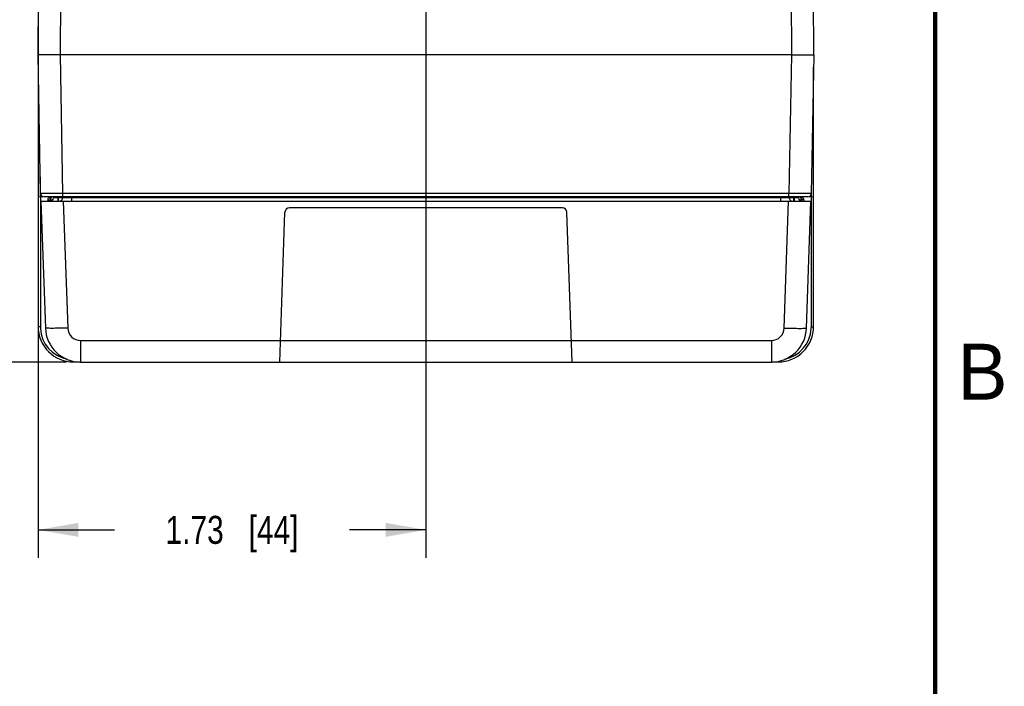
# Model space of a CAD drawing. Header units: inches. Extents: x 0 to 34, y 0 to 22.
# Tile 129 of 133: x 29.4 to 33.8, y 6.9 to 9.8. Entities that reach past the tile are written whole.
import ezdxf

# ---------------------------------------------------------------- set-up
doc = ezdxf.new("R2010")
doc.units = ezdxf.units.IN
doc.header["$LTSCALE"] = 1.87
doc.header["$MEASUREMENT"] = 0
doc.layers.get('0').update_dxf_attribs({"linetype": 'CONTINUOUS'})
doc.layers.add('DIMENSIONS', color=7, linetype='CONTINUOUS')
doc.styles.get("Standard").update_dxf_attribs({"font": 'txt', "width": 0.8})
doc.styles.add('TEXTSTYLE_2', font='txt')
doc.dimstyles.new('DIMSTYLE_2', dxfattribs={"dimtxt": 0.125, "dimasz": 0.18, "dimexe": 0.125, "dimexo": 0.0625, "dimgap": 0.0625, "dimtad": 0, "dimtih": 1, "dimtoh": 1, "dimzin": 4, "dimdsep": 46, "dimtxsty": 'STANDARD', "dimblk": '_FILLED', "dimblk1": '_FILLED', "dimblk2": '_FILLED', "dimcen": 0.09, "dimadec": 0, "dimazin": 0, "dimtp": 0.01, "dimtm": 0.01, "dimtfac": 1, "dimtofl": 0, "dimtmove": 0, "dimatfit": 3, "dimldrblk": '_FILLED', "dimfxl": 1, "dimtolj": 1, "dimtzin": 4, "dimarcsym": 0})

# ---------------------------------------------------------------- blocks, each defined once
blk = doc.blocks.new('_FILLED')
at = {"color": 0, "linetype": 'ByBlock'}
blk.add_solid([(0, 0), (-1, 0.1736), (-1, -0.1736)], dxfattribs=at)
blk = doc.blocks.new('*D10')
at = {"layer": 'DIMENSIONS', "color": 2, "linetype": 'Continuous', "transparency": 16777216}
for p, q in [((30.8544, 10.4059), (28.6126, 10.4059)), ((28.7376, 10.4059), (28.7376, 9.573)), ((28.7376, 8.3027), (28.7376, 9.323)), ((29.615, 8.3027), (28.6126, 8.3027))]:
    blk.add_line(p, q, dxfattribs=at)
at = {"layer": 'DIMENSIONS', "color": 2, "linetype": 'Continuous', "transparency": 16777216, "xscale": 0.18, "yscale": 0.18, "zscale": 0.18}
for p, rotation in [((28.7376, 10.4059), 90), ((28.7376, 8.3027), 270)]:
    blk.add_blockref('_FILLED', p, dxfattribs=dict(at, rotation=rotation))
at = {"layer": 'DIMENSIONS', "color": 2, "linetype": 'Continuous', "transparency": 16777216, "insert": (28.7376, 9.5105), "char_height": 0.125, "width": 1.125, "attachment_point": 2, "line_spacing_factor": 0.9}
blk.add_mtext('2.10{\\Ftxt.shx;\\W1.000000;\\H0.125000; }[53.4]', dxfattribs=at)
blk = doc.blocks.new('*D11')
at = {"layer": 'DIMENSIONS', "color": 2, "linetype": 'Continuous', "transparency": 16777216}
for p, q in [((31.2219, 10.0384), (31.2219, 7.4276)), ((29.4879, 9.6131), (29.4879, 7.4276)), ((29.4879, 7.5526), (29.8299, 7.5526)), ((31.2219, 7.5526), (30.8799, 7.5526))]:
    blk.add_line(p, q, dxfattribs=at)
at = {"layer": 'DIMENSIONS', "color": 2, "linetype": 'Continuous', "transparency": 16777216, "xscale": 0.18, "yscale": 0.18, "zscale": 0.18, "rotation": 180}
blk.add_blockref('_FILLED', (29.4879, 7.5526), dxfattribs=at)
at = {"layer": 'DIMENSIONS', "color": 2, "linetype": 'Continuous', "transparency": 16777216, "xscale": 0.18, "yscale": 0.18, "zscale": 0.18}
blk.add_blockref('_FILLED', (31.2219, 7.5526), dxfattribs=at)
at = {"layer": 'DIMENSIONS', "color": 2, "linetype": 'Continuous', "transparency": 16777216, "insert": (30.3549, 7.6151), "char_height": 0.125, "width": 0.925, "attachment_point": 2, "line_spacing_factor": 0.9}
blk.add_mtext('1.73{\\Ftxt.shx;\\W1.000000;\\H0.125000; }[44]', dxfattribs=at)

msp = doc.modelspace()

# ---------------------------------------------------------------- linework, layer by layer
at = {"color": 7, "linetype": 'Continuous'}
for p, q in [((29.4879, 9.6756), (29.4999, 12.43)), ((32.9569, 9.6756), (32.9449, 12.43)), ((29.4878, 12.1262), (29.4878, 9.0407)), ((29.5879, 9.6756), (29.5951, 11.3352)), ((32.8496, 11.3352), (32.8569, 9.6756)), ((29.4987, 9.0563), (29.4879, 9.6756)), ((29.5987, 9.0563), (29.5879, 9.6756)), ((32.8569, 9.6756), (29.5879, 9.6756)), ((32.8569, 9.6756), (32.8461, 9.0563)), ((32.9569, 9.6756), (32.9461, 9.0563)), ((32.9559, 9.0407), (32.9559, 9.6205)), ((29.4974, 9.1303), (29.4974, 9.0415)), ((29.4876, 9.0407), (29.5085, 9.0425)), ((29.4877, 9.0407), (29.4877, 8.4604)), ((29.4976, 9.0415), (29.4976, 8.4604)), ((32.9311, 9.0415), (29.5137, 9.0415)), ((29.5415, 9.0375), (29.5396, 9.0348)), ((29.5416, 9.0415), (29.5402, 9.0368)), ((29.5562, 9.0416), (29.5561, 9.0365)), ((29.5758, 9.0415), (29.5757, 9.0365)), ((29.5757, 9.0365), (29.5757, 9.0219)), ((29.5777, 9.0365), (29.5757, 9.0365)), ((29.5777, 9.0365), (29.5778, 9.0415)), ((29.5777, 9.0365), (29.5777, 9.0219)), ((29.5973, 9.0365), (29.5974, 9.0417)), ((29.5987, 9.0415), (29.5987, 9.0563)), ((32.8461, 9.0563), (29.5987, 9.0563)), ((29.6367, 9.0365), (29.6368, 9.0415)), ((29.6367, 9.0365), (29.6367, 9.0219)), ((32.808, 9.0365), (29.6367, 9.0365)), ((32.808, 9.0415), (32.808, 9.0365)), ((32.808, 9.0365), (32.808, 9.0219)), ((32.8461, 9.0415), (32.8461, 9.0563)), ((32.8473, 9.0417), (32.8474, 9.0365)), ((32.867, 9.0415), (32.8671, 9.0365)), ((32.869, 9.0365), (32.8671, 9.0365)), ((32.8671, 9.0365), (32.8671, 9.0219)), ((32.8689, 9.0415), (32.869, 9.0365)), ((32.869, 9.0365), (32.869, 9.0219)), ((32.8886, 9.0415), (32.8887, 9.0365)), ((32.9042, 9.0349), (32.9022, 9.0415)), ((32.9049, 9.0366), (32.9042, 9.0349)), ((32.9362, 9.0424), (32.9561, 9.0407)), ((32.9462, 8.4604), (32.9462, 9.0416)), ((32.9463, 9.0415), (32.9463, 9.0721)), ((32.956, 8.4604), (32.956, 9.0407)), ((29.5003, 9.0219), (29.5201, 8.4546)), ((29.5003, 9.0219), (32.9445, 9.0219)), ((29.5319, 9.0271), (29.5413, 9.0271)), ((29.5319, 9.0219), (29.5319, 9.0271)), ((29.5413, 9.0271), (29.542, 9.0271)), ((29.542, 9.0271), (29.5422, 9.0268)), ((29.542, 9.0219), (29.542, 9.0271)), ((29.5422, 9.0219), (29.5422, 9.0268)), ((29.5522, 9.0268), (29.5422, 9.0268)), ((29.6002, 9.0219), (29.62, 8.4546)), ((31.8333, 8.9916), (30.6115, 8.9916)), ((32.8247, 8.4546), (32.8445, 9.0219)), ((32.8925, 9.0268), (32.9015, 9.0268)), ((32.9018, 9.0272), (32.9015, 9.0268)), ((32.9015, 9.0268), (32.9015, 9.0219)), ((32.9119, 9.0272), (32.9018, 9.0272)), ((32.9018, 9.0272), (32.9018, 9.0219)), ((32.9119, 9.0272), (32.9119, 9.0219)), ((32.9247, 8.4546), (32.9445, 9.0219)), ((30.5684, 8.3026), (30.5918, 8.9726)), ((31.8764, 8.3026), (31.853, 8.9726)), ((29.4976, 8.4604), (29.4877, 8.4604)), ((32.9462, 8.4604), (32.956, 8.4604)), ((29.6775, 8.3992), (32.7673, 8.3992)), ((29.6775, 8.3992), (29.6775, 8.3027)), ((32.7673, 8.3992), (32.7673, 8.3027)), ((29.6451, 8.3068), (29.6451, 8.303)), ((29.6451, 8.303), (29.6747, 8.303)), ((29.6775, 8.3027), (32.7673, 8.3027)), ((32.7703, 8.303), (32.7986, 8.303)), ((32.7986, 8.3067), (32.7986, 8.303))]:
    msp.add_line(p, q, dxfattribs=at)
at = {"color": 7, "linetype": 'Continuous', "const_width": 0.02}
msp.add_lwpolyline([(33.5, 0.5), (33.5, 21.5)], dxfattribs=at)
at = {"color": 7, "linetype": 'Continuous'}
for centre, radius, start, end in [((29.5137, 9.0565), 0.015, 181, 270), ((29.551, 9.0257), 0.0195, 130.9858, 139.6861), ((29.5932, 9.0045), 0.0657, 145.6472, 146.7988), ((29.9607, 8.9033), 0.4411, 162.3912, 162.6578), ((29.5413, 9.0367), 0.0148, 270, 359), ((29.5624, 9.0271), 0.0204, 162.9252, 179.9534), ((29.562, 9.0267), 0.0198, 160.1899, 179.9069), ((29.5622, 9.0272), 0.0202, 138.6519, 162.9061), ((29.5595, 9.0205), 0.0249, 122.0881, 123.6716), ((29.5619, 9.0274), 0.0199, 134.5502, 138.5818), ((29.5619, 9.0268), 0.0197, 131.0282, 136.4431), ((29.5826, 9.0367), 0.0148, 299.6667, 359), ((32.8622, 9.0367), 0.0148, 181, 240.3342), ((32.9034, 9.0367), 0.0148, 181, 270.0014), ((32.8816, 9.0272), 0.0201, 28.5091, 45.2285), ((32.8818, 9.0268), 0.0197, 14.3157, 28.2066), ((32.8814, 9.0271), 0.0203, 17.1328, 28.4706), ((32.8814, 9.0271), 0.0204, 5.7575, 17.1157), ((32.8817, 9.0268), 0.0198, 0.0547, 14.2635), ((32.8815, 9.0272), 0.0203, 359.9953, 5.7412), ((32.8505, 9.0045), 0.0657, 33.2194, 34.3119), ((32.9311, 9.0565), 0.015, 270.0001, 359), ((30.6115, 8.9719), 0.0197, 90, 178), ((31.8333, 8.9719), 0.0197, 2, 90), ((29.6451, 8.4604), 0.1574, 179.9933, 270.008), ((29.6452, 8.4604), 0.1476, 180.0139, 183.2026), ((32.7987, 8.4604), 0.1574, 269.9941, 0.0073), ((32.7986, 8.4605), 0.1476, 356.8269, 359.9875), ((29.6451, 8.4603), 0.1475, 183.1745, 259.1441), ((29.6775, 8.4601), 0.1575, 182, 270), ((29.6775, 8.4566), 0.0575, 182.0003, 269.9997), ((32.7673, 8.4566), 0.0575, 270.0003, 357.9997), ((32.7673, 8.4601), 0.1575, 270, 358), ((32.7987, 8.4604), 0.1475, 281.447, 356.8548)]:
    msp.add_arc(centre, radius, start, end, dxfattribs=at)
for points, knots in [([(29.5879, 9.6756), (29.5814, 9.6756), (29.5686, 9.6756), (29.5501, 9.6755), (29.533, 9.6755), (29.5181, 9.6754), (29.5072, 9.6754), (29.5, 9.6754), (29.4958, 9.6754), (29.4925, 9.6755), (29.4903, 9.6755), (29.489, 9.6755), (29.4884, 9.6755), (29.488, 9.6756), (29.4879, 9.6756)], [0, 0, 0, 0, 0.195067, 0.382638, 0.555503, 0.707019, 0.831363, 0.881807, 0.923761, 0.956821, 0.980672, 0.989069, 0.995092, 1, 1, 1, 1]), ([(32.8569, 9.6756), (32.8634, 9.6756), (32.8761, 9.6756), (32.8947, 9.6755), (32.9117, 9.6755), (32.9267, 9.6754), (32.9376, 9.6754), (32.9448, 9.6754), (32.949, 9.6754), (32.9523, 9.6755), (32.9544, 9.6755), (32.9557, 9.6755), (32.9564, 9.6755), (32.9567, 9.6756), (32.9569, 9.6756)], [0, 0, 0, 0, 0.195091, 0.382685, 0.555568, 0.707094, 0.831439, 0.881879, 0.923825, 0.956874, 0.98071, 0.989099, 0.995113, 1, 1, 1, 1]), ([(29.5987, 9.0563), (29.5922, 9.0562), (29.5794, 9.0562), (29.5609, 9.0562), (29.5463, 9.0562), (29.5354, 9.0561), (29.5282, 9.0561), (29.5216, 9.0561), (29.5158, 9.0562), (29.5108, 9.0562), (29.5071, 9.0562), (29.5046, 9.0562), (29.5031, 9.0562), (29.5018, 9.0562), (29.5007, 9.0562), (29.4999, 9.0562), (29.4995, 9.0562), (29.4992, 9.0562), (29.499, 9.0562), (29.4988, 9.0562), (29.4988, 9.0563), (29.4987, 9.0562), (29.4987, 9.0563)], [0, 0, 0, 0, 0.195088, 0.382679, 0.555565, 0.634388, 0.7071, 0.773003, 0.83146, 0.88191, 0.923866, 0.94153, 0.956926, 0.970016, 0.98077, 0.989162, 0.992466, 0.995172, 0.997278, 0.998785, 0.999691, 1, 1, 1, 1]), ([(29.5396, 9.0348), (29.5394, 9.0352), (29.5387, 9.037), (29.5382, 9.0389), (29.5382, 9.0404)], [0, 0, 0, 0, 0.234784, 1, 1, 1, 1]), ([(29.5757, 9.0365), (29.5732, 9.0364), (29.5696, 9.0364), (29.565, 9.0364), (29.562, 9.0363), (29.5596, 9.0364), (29.5577, 9.0363), (29.5569, 9.0365), (29.5561, 9.0363), (29.5561, 9.0365)], [0, 0, 0, 0, 0.382689, 0.555566, 0.707106, 0.831447, 0.923823, 0.9807, 1, 1, 1, 1]), ([(29.5973, 9.0365), (29.5973, 9.0363), (29.5965, 9.0365), (29.5957, 9.0363), (29.5938, 9.0364), (29.5914, 9.0363), (29.5885, 9.0364), (29.5838, 9.0364), (29.5802, 9.0364), (29.5777, 9.0365)], [0, 0, 0, 0, 0.019332, 0.076144, 0.16839, 0.292609, 0.444008, 0.616863, 1, 1, 1, 1]), ([(29.6367, 9.0365), (29.6317, 9.0364), (29.6244, 9.0364), (29.6151, 9.0364), (29.6092, 9.0363), (29.6044, 9.0364), (29.6011, 9.0363), (29.5992, 9.0364), (29.5982, 9.0364), (29.5977, 9.0365), (29.5973, 9.0364), (29.5973, 9.0365)], [0, 0, 0, 0, 0.382828, 0.5557, 0.707186, 0.831554, 0.923914, 0.956956, 0.980753, 0.995142, 1, 1, 1, 1]), ([(32.8474, 9.0365), (32.8474, 9.0364), (32.847, 9.0365), (32.8466, 9.0364), (32.8456, 9.0364), (32.8437, 9.0363), (32.8403, 9.0364), (32.8355, 9.0363), (32.8296, 9.0364), (32.8204, 9.0364), (32.8131, 9.0364), (32.808, 9.0365)], [0, 0, 0, 0, 0.004859, 0.019251, 0.043054, 0.076105, 0.168485, 0.292875, 0.444373, 0.61724, 1, 1, 1, 1]), ([(32.9461, 9.0563), (32.9461, 9.0562), (32.946, 9.0563), (32.9459, 9.0562), (32.9458, 9.0562), (32.9456, 9.0562), (32.9453, 9.0562), (32.9448, 9.0562), (32.9441, 9.0562), (32.943, 9.0562), (32.9417, 9.0562), (32.9401, 9.0562), (32.9376, 9.0562), (32.934, 9.0562), (32.9289, 9.0562), (32.9231, 9.0561), (32.9166, 9.0561), (32.9093, 9.0561), (32.8985, 9.0562), (32.8839, 9.0562), (32.8653, 9.0562), (32.8526, 9.0562), (32.8461, 9.0563)], [0, 0, 0, 0, 0.000309, 0.001215, 0.002722, 0.004828, 0.007534, 0.010838, 0.01923, 0.029984, 0.043074, 0.05847, 0.076134, 0.11809, 0.16854, 0.226997, 0.2929, 0.365612, 0.444435, 0.617321, 0.804912, 1, 1, 1, 1]), ([(32.8671, 9.0365), (32.8646, 9.0364), (32.8609, 9.0364), (32.8563, 9.0364), (32.8533, 9.0363), (32.851, 9.0364), (32.849, 9.0363), (32.8482, 9.0365), (32.8474, 9.0363), (32.8474, 9.0365)], [0, 0, 0, 0, 0.38213, 0.554886, 0.706418, 0.830882, 0.923455, 0.980515, 1, 1, 1, 1]), ([(32.8887, 9.0365), (32.8887, 9.0363), (32.8879, 9.0365), (32.8871, 9.0363), (32.8851, 9.0364), (32.8828, 9.0363), (32.8798, 9.0364), (32.8752, 9.0364), (32.8715, 9.0364), (32.869, 9.0365)], [0, 0, 0, 0, 0.0193, 0.076179, 0.168556, 0.292899, 0.444438, 0.617316, 1, 1, 1, 1]), ([(32.9055, 9.0405), (32.9074, 9.0388), (32.9106, 9.0348), (32.9119, 9.0297), (32.9119, 9.0272)], [0, 0, 0, 0, 0.500376, 1, 1, 1, 1]), ([(29.62, 8.4546), (29.6073, 8.4542), (29.5888, 8.4537), (29.5653, 8.4533), (29.5503, 8.4532), (29.5381, 8.4532), (29.5297, 8.4534), (29.5248, 8.4537), (29.5223, 8.454), (29.521, 8.4542), (29.5201, 8.4544), (29.5201, 8.4546)], [0, 0, 0, 0, 0.381918, 0.554511, 0.70568, 0.829768, 0.922221, 0.955324, 0.979311, 0.994089, 1, 1, 1, 1]), ([(32.8247, 8.4546), (32.8375, 8.4542), (32.856, 8.4537), (32.8795, 8.4533), (32.8945, 8.4532), (32.9067, 8.4532), (32.9151, 8.4534), (32.92, 8.4537), (32.9225, 8.454), (32.9238, 8.4542), (32.9247, 8.4544), (32.9247, 8.4546)], [0, 0, 0, 0, 0.381918, 0.554511, 0.70568, 0.829768, 0.922221, 0.955324, 0.979311, 0.994089, 1, 1, 1, 1])]:
    msp.add_open_spline(points, degree=3, knots=knots, dxfattribs=at)
for points in [[(29.5319, 9.0271), (29.5319, 9.0292), (29.5323, 9.0312), (29.533, 9.0331)], [(29.533, 9.0331), (29.5338, 9.035), (29.5348, 9.0368), (29.5361, 9.0383)], [(29.5457, 9.0412), (29.5442, 9.0401), (29.5427, 9.0389), (29.5415, 9.0375)], [(29.5434, 9.0335), (29.5443, 9.036), (29.5458, 9.0384), (29.5476, 9.0403)], [(32.8948, 9.0416), (32.8966, 9.0401), (32.8981, 9.0382), (32.8992, 9.0361)], [(32.9042, 9.0349), (32.9025, 9.0376), (32.9001, 9.0399), (32.8975, 9.0415)], [(32.9055, 9.0405), (32.9055, 9.0392), (32.9053, 9.0379), (32.9049, 9.0366)]]:
    msp.add_open_spline(points, degree=3, dxfattribs=at)

# ---------------------------------------------------------------- texts
at = {"color": 2, "linetype": 'Continuous', "insert": (33.6006, 8.3845), "char_height": 0.25, "width": 0.25, "attachment_point": 1, "line_spacing_factor": 0.9, "style": 'TEXTSTYLE_2'}
msp.add_mtext('B', dxfattribs=at)

# ---------------------------------------------------------------- dimensions: what is measured, and where the dimension line sits
at = {"layer": 'DIMENSIONS', "color": 2, "linetype": 'Continuous'}
for base, p1, p2, angle, picture, middle in [((28.7376, 10.4059), (29.6775, 8.3027), (30.9169, 10.4059), 90, '*D10', (28.7376, 9.448)), ((29.4879, 7.5526), (31.2219, 10.1009), (29.4879, 9.6756), 180, '*D11', (30.3549, 7.5526))]:
    dim = msp.add_linear_dim(base=base, p1=p1, p2=p2, angle=angle, dimstyle='DIMSTYLE_2', dxfattribs=at)
    dim.commit()
    dim.dimension.update_dxf_attribs({"geometry": picture, "text_midpoint": middle, "dimtype": 160})

doc.saveas('drawing.dxf')
